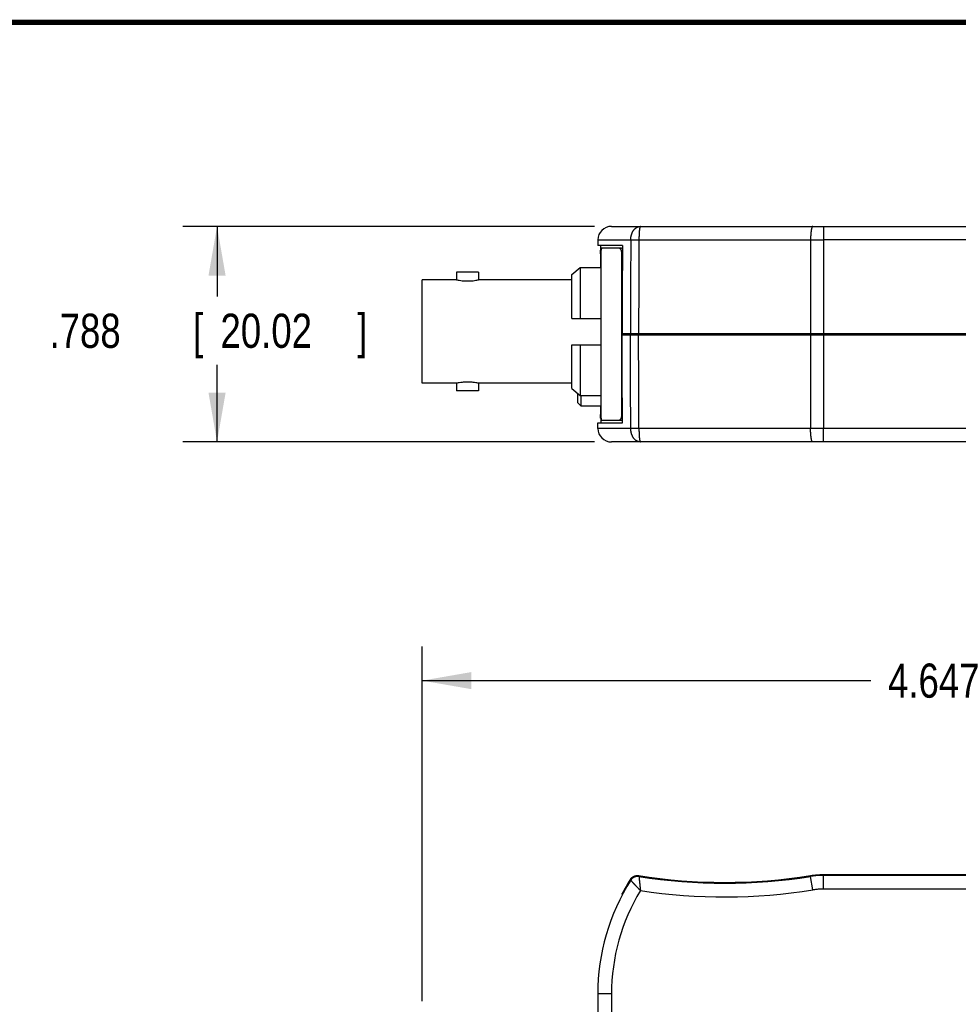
# Model space of a CAD drawing. Header units: inches. Extents: x 0.2 to 16.8, y 0.1 to 10.8.
# Tile 10 of 21: x 4.3 to 7.7, y 7.2 to 10.8. Entities that reach past the tile are written whole.
import ezdxf

# ---------------------------------------------------------------- set-up
doc = ezdxf.new("R2010")
doc.units = ezdxf.units.IN
doc.header["$LTSCALE"] = 0.935
doc.header["$MEASUREMENT"] = 0
doc.layers.get('0').update_dxf_attribs({"linetype": 'CONTINUOUS'})
doc.layers.add('DIMENSIONS', color=7, linetype='CONTINUOUS')
doc.styles.get("Standard").update_dxf_attribs({"font": 'txt', "width": 0.8})
doc.dimstyles.new('DIMSTYLE_2', dxfattribs={"dimtxt": 0.125, "dimasz": 0.18, "dimexe": 0.18, "dimexo": 0.0625, "dimgap": 0.09, "dimtad": 0, "dimtih": 1, "dimtoh": 1, "dimdec": 3, "dimzin": 4, "dimdsep": 46, "dimtxsty": 'STANDARD', "dimblk": '_FILLED', "dimblk1": '_FILLED', "dimblk2": '_FILLED', "dimcen": 0.09, "dimadec": 0, "dimazin": 0, "dimtp": 0.01, "dimtm": 0.01, "dimtfac": 1, "dimtdec": 3, "dimtofl": 0, "dimtmove": 0, "dimatfit": 3, "dimldrblk": '_FILLED', "dimfxl": 1, "dimtolj": 1, "dimtzin": 4, "dimarcsym": 0})

# ---------------------------------------------------------------- blocks, each defined once
blk = doc.blocks.new('_FILLED')
at = {"color": 0, "linetype": 'BYBLOCK'}
blk.add_solid([(0, 0), (-1, 0.174), (-1, -0.174)], dxfattribs=at)
blk = doc.blocks.new('*D16')
at = {"layer": 'DIMENSIONS', "color": 2, "linetype": 'CONTINUOUS'}
for p, q in [((5.7486, 7.1807), (5.7486, 8.4777)), ((10.396, 7.9132), (10.396, 8.4777)), ((5.7486, 8.3527), (7.3889, 8.3527)), ((10.396, 8.3527), (8.9389, 8.3527))]:
    blk.add_line(p, q, dxfattribs=at)
at = {"layer": 'DIMENSIONS', "color": 2, "linetype": 'CONTINUOUS', "xscale": 0.18, "yscale": 0.18, "zscale": 0.18, "rotation": 180}
blk.add_blockref('_FILLED', (5.7486, 8.3527), dxfattribs=at)
at = {"layer": 'DIMENSIONS', "color": 2, "linetype": 'CONTINUOUS', "xscale": 0.18, "yscale": 0.18, "zscale": 0.18}
blk.add_blockref('_FILLED', (10.396, 8.3527), dxfattribs=at)
at = {"layer": 'DIMENSIONS', "color": 2, "linetype": 'CONTINUOUS', "width": 0.8}
for s, p in [('[', (8.0764, 8.2902)), (']', (8.7764, 8.2902)), ('4.647', (7.4514, 8.2902)), ('118.04', (8.1764, 8.2902))]:
    blk.add_text(s, height=0.125, dxfattribs=at).set_placement(p)
blk = doc.blocks.new('*D19')
at = {"layer": 'DIMENSIONS', "color": 2, "linetype": 'CONTINUOUS'}
for p, q in [((6.3781, 10.0131), (4.8736, 10.0131)), ((4.9986, 10.0131), (4.9986, 9.7565)), ((4.9986, 9.2251), (4.9986, 9.5065)), ((6.3781, 9.2251), (4.8736, 9.2251))]:
    blk.add_line(p, q, dxfattribs=at)
at = {"layer": 'DIMENSIONS', "color": 2, "linetype": 'CONTINUOUS', "xscale": 0.18, "yscale": 0.18, "zscale": 0.18}
for p, rotation in [((4.9986, 10.0131), 90), ((4.9986, 9.2251), 270)]:
    blk.add_blockref('_FILLED', p, dxfattribs=dict(at, rotation=rotation))
at = {"layer": 'DIMENSIONS', "color": 2, "linetype": 'CONTINUOUS', "width": 0.8}
for s, p in [('.788', (4.3861, 9.569)), ('[', (4.9111, 9.569)), ('20.02', (5.0111, 9.569)), (']', (5.5111, 9.569))]:
    blk.add_text(s, height=0.125, dxfattribs=at).set_placement(p)

msp = doc.modelspace()

# ---------------------------------------------------------------- linework, layer by layer
at = {"color": 7, "linetype": 'CONTINUOUS'}
for p, q in [((6.4406, 10.0131), (10.396, 10.0131)), ((6.3906, 9.9635), (6.3904, 9.9431)), ((6.4805, 9.9431), (6.3904, 9.9431)), ((6.4012, 9.9221), (6.401, 9.9431)), ((6.4002, 9.9131), (6.4002, 9.8627)), ((6.4015, 9.9131), (6.4015, 9.3251)), ((6.4765, 9.9331), (6.4048, 9.9331)), ((6.4784, 9.3251), (6.4784, 9.9131)), ((6.296, 9.8372), (6.326, 9.8627)), ((6.326, 9.8627), (6.326, 9.6767)), ((6.326, 9.8627), (6.4015, 9.8627)), ((5.8745, 9.8453), (5.8745, 9.8177)), ((5.9545, 9.8453), (5.8745, 9.8453)), ((5.9545, 9.8453), (5.9545, 9.8177)), ((6.296, 9.6767), (6.296, 9.8372)), ((5.7486, 9.4398), (5.7486, 9.8177)), ((5.8745, 9.8177), (5.7486, 9.8177)), ((6.296, 9.8177), (5.9545, 9.8177)), ((6.296, 9.6767), (6.4015, 9.6767)), ((6.4793, 9.6221), (10.396, 9.6221)), ((6.4793, 9.6161), (10.396, 9.6161)), ((6.4872, 9.6161), (6.4872, 9.6221)), ((6.621, 9.6161), (6.621, 9.6221)), ((6.651, 9.6221), (6.651, 9.6161)), ((7.1936, 9.6221), (7.1936, 9.6161)), ((6.296, 9.4202), (6.296, 9.5807)), ((6.296, 9.5807), (6.4015, 9.5807)), ((6.326, 9.5807), (6.326, 9.3947)), ((5.8745, 9.4397), (5.7486, 9.4397)), ((5.8745, 9.4397), (5.8745, 9.4122)), ((5.9545, 9.4397), (5.9545, 9.4122)), ((6.296, 9.4397), (5.9545, 9.4397)), ((5.9545, 9.4122), (5.8745, 9.4122)), ((6.296, 9.4202), (6.326, 9.3947)), ((6.326, 9.3947), (6.4015, 9.3947)), ((6.4002, 9.3569), (6.4002, 9.3251)), ((6.3906, 9.2746), (6.3904, 9.2951)), ((6.3904, 9.2951), (6.4805, 9.2951)), ((6.4012, 9.3161), (6.401, 9.2951)), ((6.4048, 9.3051), (6.4765, 9.3051)), ((10.396, 9.2251), (6.4406, 9.2251)), ((7.2154, 7.6437), (10.0833, 7.6437)), ((10.0856, 7.6407), (7.2156, 7.6407)), ((6.3906, 7.2073), (6.3906, 3.5333))]:
    msp.add_line(p, q, dxfattribs=at)
at = {"color": 9, "linetype": 'CONTINUOUS'}
for p, q in [((7.2156, 10.0131), (7.2156, 9.9635)), ((6.3906, 9.9635), (6.5109, 9.9635)), ((6.541, 9.9635), (7.1684, 9.9635)), ((7.1684, 9.9635), (7.1681, 9.6221)), ((10.396, 9.9635), (7.2156, 9.9635)), ((6.4804, 9.9131), (6.4784, 9.9131)), ((7.1681, 9.6161), (7.1684, 9.2746)), ((6.4804, 9.3251), (6.4784, 9.3251)), ((6.5109, 9.2746), (6.3906, 9.2746)), ((7.1684, 9.2746), (6.541, 9.2746)), ((7.2156, 9.2251), (7.2156, 9.2746)), ((10.0531, 9.2746), (7.2156, 9.2746)), ((7.1681, 7.6399), (7.1684, 7.637)), ((7.1762, 7.5876), (7.1684, 7.637)), ((7.2156, 7.5907), (7.2156, 7.6407)), ((10.0856, 7.5907), (7.2156, 7.5907)), ((6.4406, 7.2073), (6.3906, 7.2073)), ((6.4406, 7.2073), (6.4406, 3.5333))]:
    msp.add_line(p, q, dxfattribs=at)
at = {"color": 6, "linetype": 'CONTINUOUS'}
for p, q in [((6.318, 9.3679), (6.318, 9.4015)), ((6.329, 9.3941), (6.329, 9.3569)), ((6.318, 9.3679), (6.329, 9.3569)), ((6.329, 9.3569), (6.4015, 9.3569))]:
    msp.add_line(p, q, dxfattribs=at)
at = {"color": 7, "linetype": 'CONTINUOUS', "const_width": 0.02}
msp.add_lwpolyline([(16.75, 10.7586), (0.25, 10.7586)], dxfattribs=at)
at = {"color": 7, "linetype": 'CONTINUOUS'}
for centre, radius, start, end in [((6.4406, 9.9631), 0.05, 90, 179.5), ((6.4406, 9.2751), 0.05, 180.5, 270), ((6.8536, 9.6116), 1.9966, 260.9509, 279.0633), ((6.8536, 9.6116), 1.9996, 261.0063, 279.0575), ((7.1688, 7.2073), 0.7784, 147.71, 180), ((7.1688, 7.2073), 0.7812, 147.5602, 151.9592)]:
    msp.add_arc(centre, radius, start, end, dxfattribs=at)
at = {"color": 9, "linetype": 'CONTINUOUS'}
for centre, radius, start, end in [((7.1688, 7.2073), 0.7282, 148.7401, 180), ((6.8536, 9.6116), 2.0496, 261.3781, 279.0575)]:
    msp.add_arc(centre, radius, start, end, dxfattribs=at)
for points, knots in [([(6.5109, 9.9635), (6.511, 9.9642), (6.511, 9.9655), (6.5111, 9.9675), (6.5112, 9.9695), (6.5114, 9.9715), (6.5117, 9.9735), (6.512, 9.9754), (6.5124, 9.9773), (6.5128, 9.9793), (6.5133, 9.9812), (6.5138, 9.983), (6.5144, 9.9849), (6.5151, 9.9867), (6.5158, 9.9885), (6.5165, 9.9902), (6.5173, 9.9919), (6.5182, 9.9935), (6.5191, 9.9951), (6.52, 9.9967), (6.521, 9.9982), (6.5221, 9.9996), (6.5232, 10.001), (6.5243, 10.0023), (6.5255, 10.0036), (6.5267, 10.0048), (6.5279, 10.0059), (6.5292, 10.0069), (6.5305, 10.0079), (6.5318, 10.0088), (6.5332, 10.0096), (6.5346, 10.0103), (6.536, 10.0109), (6.5374, 10.0115), (6.5389, 10.012), (6.5403, 10.0124), (6.5418, 10.0127), (6.5433, 10.0129), (6.5448, 10.013), (6.5458, 10.0131), (6.5463, 10.0131)], [0, 0, 0, 0, 0.029918, 0.059765, 0.089513, 0.119162, 0.148716, 0.178178, 0.207553, 0.236843, 0.266034, 0.295082, 0.323943, 0.352579, 0.380971, 0.409104, 0.436974, 0.46458, 0.491909, 0.518945, 0.545675, 0.572094, 0.598203, 0.623989, 0.649436, 0.674549, 0.699333, 0.723796, 0.74795, 0.771815, 0.795418, 0.818786, 0.841921, 0.864845, 0.887586, 0.91017, 0.932629, 0.954994, 0.977298, 1, 1, 1, 1]), ([(6.5463, 10.0131), (6.5463, 10.0131), (6.5461, 10.013), (6.5458, 10.0129), (6.5456, 10.0127), (6.5454, 10.0123), (6.5451, 10.0119), (6.5449, 10.0115), (6.5447, 10.0109), (6.5445, 10.0103), (6.5443, 10.0095), (6.5441, 10.0087), (6.5439, 10.0078), (6.5437, 10.0069), (6.5435, 10.0058), (6.5433, 10.0047), (6.5431, 10.0035), (6.5429, 10.0023), (6.5428, 10.001), (6.5426, 9.9996), (6.5425, 9.9982), (6.5423, 9.9967), (6.5422, 9.9951), (6.542, 9.9935), (6.5419, 9.9919), (6.5418, 9.9902), (6.5417, 9.9884), (6.5416, 9.9866), (6.5415, 9.9848), (6.5414, 9.983), (6.5413, 9.9811), (6.5413, 9.9792), (6.5412, 9.9773), (6.5411, 9.9754), (6.5411, 9.9734), (6.5411, 9.9715), (6.541, 9.9695), (6.541, 9.9675), (6.541, 9.9655), (6.541, 9.9642), (6.541, 9.9635)], [0, 0, 0, 0, 0.004479, 0.010127, 0.016641, 0.024317, 0.033331, 0.043783, 0.055725, 0.069187, 0.084179, 0.100702, 0.118732, 0.138241, 0.159194, 0.181549, 0.205258, 0.230271, 0.256541, 0.28402, 0.312654, 0.34239, 0.373177, 0.404967, 0.43771, 0.471358, 0.505866, 0.541185, 0.577263, 0.614007, 0.651286, 0.688958, 0.726887, 0.765029, 0.803408, 0.842056, 0.88101, 0.920301, 0.959959, 1, 1, 1, 1]), ([(7.1762, 10.0131), (7.1761, 10.0131), (7.1759, 10.013), (7.1756, 10.0129), (7.1752, 10.0127), (7.1749, 10.0123), (7.1746, 10.0119), (7.1742, 10.0115), (7.1739, 10.0109), (7.1736, 10.0102), (7.1733, 10.0095), (7.173, 10.0087), (7.1727, 10.0077), (7.1724, 10.0068), (7.1721, 10.0057), (7.1718, 10.0046), (7.1716, 10.0033), (7.1713, 10.0021), (7.1711, 10.0007), (7.1708, 9.9993), (7.1706, 9.9978), (7.1703, 9.9963), (7.1701, 9.9947), (7.1699, 9.993), (7.1697, 9.9913), (7.1696, 9.9895), (7.1694, 9.9877), (7.1692, 9.9858), (7.1691, 9.9839), (7.1689, 9.982), (7.1688, 9.98), (7.1687, 9.978), (7.1686, 9.976), (7.1685, 9.974), (7.1685, 9.9719), (7.1684, 9.9698), (7.1684, 9.9677), (7.1684, 9.9656), (7.1684, 9.9642), (7.1684, 9.9635)], [0, 0, 0, 0, 0.006538, 0.013512, 0.02128, 0.030103, 0.040151, 0.051533, 0.064316, 0.078538, 0.09422, 0.111365, 0.12997, 0.15002, 0.171496, 0.194372, 0.218618, 0.2442, 0.27108, 0.299216, 0.328565, 0.359079, 0.390707, 0.423398, 0.457097, 0.491748, 0.527291, 0.563665, 0.60081, 0.638661, 0.677153, 0.71622, 0.755793, 0.795806, 0.836188, 0.876869, 0.917779, 0.958846, 1, 1, 1, 1]), ([(6.5109, 9.9635), (6.5108, 9.926), (6.5105, 9.8505), (6.51, 9.7367), (6.5097, 9.6604), (6.5095, 9.6221)], [0, 0, 0, 0, 0.329762, 0.663114, 1, 1, 1, 1]), ([(6.5109, 9.9635), (6.5112, 9.9635), (6.5117, 9.9635), (6.5126, 9.9635), (6.5134, 9.9635), (6.5144, 9.9635), (6.5153, 9.9635), (6.5164, 9.9635), (6.5174, 9.9635), (6.5185, 9.9636), (6.5197, 9.9636), (6.5209, 9.9636), (6.5221, 9.9636), (6.5233, 9.9636), (6.5246, 9.9636), (6.5259, 9.9636), (6.5272, 9.9636), (6.5285, 9.9636), (6.5299, 9.9635), (6.5313, 9.9635), (6.5326, 9.9635), (6.534, 9.9635), (6.5354, 9.9635), (6.5368, 9.9635), (6.5382, 9.9635), (6.5396, 9.9635), (6.5405, 9.9635), (6.541, 9.9635)], [0, 0, 0, 0, 0.025757, 0.053266, 0.08249, 0.113364, 0.145822, 0.179791, 0.215197, 0.251965, 0.290017, 0.329273, 0.369647, 0.411054, 0.453403, 0.4966, 0.540552, 0.585161, 0.630331, 0.675964, 0.721962, 0.768226, 0.814654, 0.861147, 0.907603, 0.953921, 1, 1, 1, 1]), ([(6.541, 9.9635), (6.5408, 9.9256), (6.5405, 9.8498), (6.54, 9.7359), (6.5397, 9.66), (6.5396, 9.6221)], [0, 0, 0, 0, 0.333037, 0.666371, 1, 1, 1, 1]), ([(7.1684, 9.9635), (7.171, 9.9635), (7.1762, 9.9635), (7.184, 9.9635), (7.1919, 9.9635), (7.1998, 9.9635), (7.2077, 9.9635), (7.213, 9.9635), (7.2156, 9.9635)], [0, 0, 0, 0, 0.165608, 0.331791, 0.498434, 0.665426, 0.832655, 1, 1, 1, 1]), ([(7.2156, 9.9635), (7.2156, 9.9256), (7.2155, 9.8497), (7.2154, 9.7359), (7.2154, 9.66), (7.2154, 9.6221)], [0, 0, 0, 0, 0.333423, 0.666756, 1, 1, 1, 1]), ([(6.5109, 9.2746), (6.5108, 9.3125), (6.5105, 9.3883), (6.51, 9.5021), (6.5097, 9.5781), (6.5095, 9.6161)], [0, 0, 0, 0, 0.332719, 0.66605, 1, 1, 1, 1]), ([(6.541, 9.2746), (6.5408, 9.3125), (6.5405, 9.3884), (6.54, 9.5022), (6.5397, 9.5781), (6.5396, 9.6161)], [0, 0, 0, 0, 0.333037, 0.666371, 1, 1, 1, 1]), ([(7.2154, 9.6161), (7.2154, 9.5781), (7.2154, 9.5023), (7.2155, 9.3885), (7.2156, 9.3126), (7.2156, 9.2746)], [0, 0, 0, 0, 0.333244, 0.666577, 1, 1, 1, 1]), ([(6.541, 9.2746), (6.5405, 9.2746), (6.5396, 9.2746), (6.5381, 9.2746), (6.5366, 9.2746), (6.5352, 9.2746), (6.5337, 9.2746), (6.5323, 9.2746), (6.5309, 9.2746), (6.5294, 9.2746), (6.528, 9.2746), (6.5266, 9.2746), (6.5253, 9.2746), (6.5239, 9.2746), (6.5226, 9.2746), (6.5214, 9.2746), (6.5201, 9.2746), (6.5189, 9.2746), (6.5177, 9.2746), (6.5166, 9.2746), (6.5156, 9.2746), (6.5145, 9.2746), (6.5136, 9.2746), (6.5126, 9.2746), (6.5118, 9.2746), (6.5112, 9.2746), (6.5109, 9.2746)], [0, 0, 0, 0, 0.047996, 0.096246, 0.144637, 0.193054, 0.241385, 0.289514, 0.33733, 0.384719, 0.43157, 0.477773, 0.52322, 0.567802, 0.611416, 0.653959, 0.695331, 0.735434, 0.774174, 0.811461, 0.847205, 0.881324, 0.913737, 0.944368, 0.973145, 1, 1, 1, 1]), ([(6.5463, 9.2251), (6.5458, 9.2251), (6.5448, 9.2251), (6.5433, 9.2252), (6.5417, 9.2255), (6.5402, 9.2258), (6.5387, 9.2262), (6.5372, 9.2267), (6.5358, 9.2273), (6.5343, 9.228), (6.5329, 9.2287), (6.5315, 9.2296), (6.5301, 9.2305), (6.5288, 9.2315), (6.5275, 9.2326), (6.5262, 9.2338), (6.525, 9.235), (6.5238, 9.2364), (6.5227, 9.2377), (6.5216, 9.2392), (6.5205, 9.2407), (6.5195, 9.2422), (6.5186, 9.2439), (6.5177, 9.2455), (6.5169, 9.2473), (6.5161, 9.249), (6.5153, 9.2508), (6.5146, 9.2527), (6.514, 9.2545), (6.5134, 9.2565), (6.5129, 9.2584), (6.5125, 9.2604), (6.5121, 9.2624), (6.5117, 9.2644), (6.5115, 9.2664), (6.5112, 9.2685), (6.5111, 9.2705), (6.511, 9.2726), (6.511, 9.2739), (6.5109, 9.2746)], [0, 0, 0, 0, 0.022649, 0.045544, 0.06855, 0.091678, 0.114937, 0.138342, 0.161935, 0.185764, 0.209851, 0.234214, 0.258857, 0.283797, 0.30905, 0.334631, 0.360545, 0.386796, 0.413386, 0.440317, 0.467578, 0.495165, 0.523071, 0.551284, 0.579788, 0.608572, 0.63762, 0.666916, 0.696444, 0.726185, 0.756117, 0.786225, 0.816487, 0.846882, 0.87738, 0.907957, 0.938597, 0.969283, 1, 1, 1, 1]), ([(6.541, 9.2746), (6.541, 9.2739), (6.541, 9.2726), (6.541, 9.2705), (6.541, 9.2684), (6.5411, 9.2664), (6.5411, 9.2644), (6.5412, 9.2623), (6.5412, 9.2604), (6.5413, 9.2584), (6.5414, 9.2564), (6.5414, 9.2545), (6.5415, 9.2526), (6.5416, 9.2508), (6.5417, 9.249), (6.5418, 9.2472), (6.542, 9.2455), (6.5421, 9.2438), (6.5422, 9.2422), (6.5424, 9.2407), (6.5425, 9.2392), (6.5427, 9.2377), (6.5429, 9.2364), (6.543, 9.2351), (6.5432, 9.2338), (6.5434, 9.2327), (6.5436, 9.2316), (6.5438, 9.2306), (6.544, 9.2296), (6.5442, 9.2288), (6.5444, 9.228), (6.5447, 9.2273), (6.5449, 9.2267), (6.5451, 9.2262), (6.5454, 9.2258), (6.5456, 9.2255), (6.5458, 9.2252), (6.5461, 9.2251), (6.5463, 9.2251), (6.5463, 9.2251)], [0, 0, 0, 0, 0.040956, 0.081837, 0.122581, 0.163123, 0.2034, 0.243346, 0.282896, 0.321985, 0.360549, 0.398525, 0.435849, 0.472456, 0.508285, 0.543274, 0.577361, 0.610485, 0.642583, 0.673595, 0.703465, 0.732136, 0.759556, 0.785671, 0.81043, 0.833782, 0.855683, 0.876095, 0.894981, 0.912311, 0.928065, 0.942217, 0.954755, 0.965686, 0.975053, 0.982946, 0.989528, 0.995097, 1, 1, 1, 1]), ([(7.2156, 9.2746), (7.213, 9.2746), (7.2077, 9.2746), (7.1998, 9.2746), (7.1919, 9.2746), (7.184, 9.2746), (7.1762, 9.2746), (7.171, 9.2746), (7.1684, 9.2746)], [0, 0, 0, 0, 0.167345, 0.334574, 0.501566, 0.668209, 0.834392, 1, 1, 1, 1]), ([(7.1762, 9.2251), (7.1761, 9.2251), (7.1759, 9.2251), (7.1755, 9.2252), (7.1752, 9.2255), (7.1749, 9.2258), (7.1745, 9.2263), (7.1742, 9.2268), (7.1739, 9.2274), (7.1735, 9.2281), (7.1732, 9.2289), (7.1729, 9.2297), (7.1726, 9.2307), (7.1723, 9.2317), (7.172, 9.2328), (7.1717, 9.234), (7.1715, 9.2353), (7.1712, 9.2367), (7.1709, 9.2381), (7.1707, 9.2396), (7.1704, 9.2411), (7.1702, 9.2428), (7.17, 9.2444), (7.1698, 9.2462), (7.1696, 9.248), (7.1694, 9.2498), (7.1693, 9.2517), (7.1691, 9.2537), (7.169, 9.2556), (7.1689, 9.2577), (7.1687, 9.2597), (7.1686, 9.2618), (7.1686, 9.2639), (7.1685, 9.266), (7.1684, 9.2681), (7.1684, 9.2703), (7.1684, 9.2725), (7.1684, 9.2739), (7.1684, 9.2746)], [0, 0, 0, 0, 0.006723, 0.013917, 0.02197, 0.031154, 0.041647, 0.053562, 0.066964, 0.081893, 0.098366, 0.116384, 0.13594, 0.157018, 0.179593, 0.203636, 0.229114, 0.255986, 0.28421, 0.313739, 0.344525, 0.376513, 0.409649, 0.443874, 0.479127, 0.515345, 0.552464, 0.590417, 0.629134, 0.668546, 0.70858, 0.749164, 0.790224, 0.831684, 0.873468, 0.915501, 0.957704, 1, 1, 1, 1]), ([(6.541, 7.6366), (6.5405, 7.6367), (6.5396, 7.6368), (6.5381, 7.6369), (6.5366, 7.637), (6.5352, 7.637), (6.5337, 7.6369), (6.5323, 7.6367), (6.5309, 7.6365), (6.5294, 7.6362), (6.528, 7.6358), (6.5266, 7.6354), (6.5253, 7.6349), (6.5239, 7.6343), (6.5226, 7.6337), (6.5213, 7.633), (6.5201, 7.6322), (6.5189, 7.6314), (6.5177, 7.6305), (6.5166, 7.6296), (6.5155, 7.6286), (6.5145, 7.6276), (6.5135, 7.6265), (6.5126, 7.6254), (6.5117, 7.6242), (6.5112, 7.6234), (6.5109, 7.623)], [0, 0, 0, 0, 0.041666, 0.083333, 0.124999, 0.166666, 0.208332, 0.249999, 0.291666, 0.333332, 0.374999, 0.416666, 0.458333, 0.5, 0.541667, 0.583334, 0.625001, 0.666667, 0.708334, 0.750001, 0.791668, 0.833334, 0.875001, 0.916667, 0.958334, 1, 1, 1, 1]), ([(6.541, 7.6366), (6.5408, 7.637), (6.5405, 7.6377), (6.54, 7.6388), (6.5397, 7.6395), (6.5396, 7.6399)], [0, 0, 0, 0, 0.333097, 0.66643, 1, 1, 1, 1]), ([(6.541, 7.6366), (6.541, 7.6366), (6.541, 7.6365), (6.541, 7.6364), (6.541, 7.6361), (6.5411, 7.6358), (6.5411, 7.6354), (6.5412, 7.6349), (6.5412, 7.6343), (6.5413, 7.6336), (6.5414, 7.6329), (6.5414, 7.632), (6.5415, 7.6311), (6.5416, 7.6301), (6.5417, 7.629), (6.5419, 7.6279), (6.542, 7.6266), (6.5421, 7.6253), (6.5422, 7.6239), (6.5424, 7.6225), (6.5425, 7.6209), (6.5427, 7.6193), (6.5429, 7.6177), (6.5431, 7.616), (6.5432, 7.6142), (6.5434, 7.6124), (6.5436, 7.6105), (6.5438, 7.6085), (6.544, 7.6066), (6.5442, 7.6045), (6.5445, 7.6025), (6.5447, 7.6004), (6.5449, 7.5983), (6.5451, 7.5961), (6.5454, 7.594), (6.5456, 7.5918), (6.5458, 7.5896), (6.5461, 7.5874), (6.5463, 7.5859), (6.5463, 7.5851)], [0, 0, 0, 0, 0.001215, 0.004139, 0.008769, 0.015099, 0.023123, 0.032831, 0.044213, 0.057252, 0.071935, 0.088241, 0.106151, 0.125641, 0.146684, 0.169253, 0.193319, 0.218844, 0.245792, 0.274123, 0.303792, 0.334755, 0.366966, 0.400374, 0.434919, 0.470541, 0.507179, 0.544771, 0.583253, 0.622558, 0.662614, 0.703325, 0.744593, 0.786346, 0.828523, 0.871038, 0.913785, 0.956653, 1, 1, 1, 1]), ([(7.2156, 7.6407), (7.213, 7.6407), (7.2077, 7.6406), (7.1998, 7.6403), (7.1919, 7.6398), (7.184, 7.6391), (7.1762, 7.6381), (7.171, 7.6374), (7.1684, 7.637)], [0, 0, 0, 0, 0.166668, 0.333336, 0.5, 0.666663, 0.833329, 1, 1, 1, 1]), ([(7.2154, 7.6437), (7.2154, 7.6433), (7.2154, 7.6427), (7.2155, 7.6417), (7.2156, 7.641), (7.2156, 7.6407)], [0, 0, 0, 0, 0.333244, 0.666578, 1, 1, 1, 1]), ([(6.5109, 7.623), (6.5108, 7.6234), (6.5105, 7.6241), (6.51, 7.6252), (6.5097, 7.626), (6.5095, 7.6263)], [0, 0, 0, 0, 0.332787, 0.666119, 1, 1, 1, 1]), ([(6.5464, 7.5852), (6.5459, 7.5857), (6.5448, 7.5868), (6.5433, 7.5884), (6.5418, 7.59), (6.5402, 7.5916), (6.5387, 7.5932), (6.5372, 7.5947), (6.5358, 7.5963), (6.5343, 7.5978), (6.5329, 7.5993), (6.5315, 7.6008), (6.5301, 7.6023), (6.5288, 7.6037), (6.5275, 7.6051), (6.5262, 7.6064), (6.525, 7.6077), (6.5238, 7.609), (6.5227, 7.6102), (6.5216, 7.6114), (6.5206, 7.6125), (6.5196, 7.6136), (6.5186, 7.6146), (6.5177, 7.6156), (6.5169, 7.6165), (6.5161, 7.6174), (6.5154, 7.6182), (6.5147, 7.6189), (6.514, 7.6196), (6.5135, 7.6202), (6.513, 7.6208), (6.5125, 7.6213), (6.5121, 7.6217), (6.5118, 7.6221), (6.5115, 7.6224), (6.5113, 7.6226), (6.5111, 7.6228), (6.511, 7.6229), (6.511, 7.623), (6.5109, 7.623)], [0, 0, 0, 0, 0.043303, 0.086136, 0.128857, 0.171353, 0.213516, 0.255262, 0.296537, 0.33727, 0.377359, 0.416702, 0.455224, 0.492858, 0.529536, 0.565196, 0.599776, 0.633217, 0.665459, 0.696449, 0.726141, 0.754487, 0.781443, 0.806969, 0.831029, 0.853587, 0.874613, 0.894083, 0.911968, 0.928248, 0.942903, 0.955914, 0.967269, 0.976953, 0.984953, 0.991262, 0.995874, 0.998788, 1, 1, 1, 1]), ([(7.2156, 7.5907), (7.2134, 7.5907), (7.209, 7.5906), (7.2024, 7.5904), (7.1958, 7.5899), (7.1893, 7.5893), (7.1827, 7.5886), (7.1784, 7.5879), (7.1762, 7.5876)], [0, 0, 0, 0, 0.166766, 0.333416, 0.500003, 0.666589, 0.833235, 1, 1, 1, 1])]:
    msp.add_open_spline(points, degree=3, knots=knots, dxfattribs=at)
at = {"color": 7, "linetype": 'CONTINUOUS'}
for points in [[(6.4805, 9.9431), (6.4804, 9.9331), (6.4804, 9.9231), (6.4804, 9.9131)], [(6.4003, 9.9192), (6.4004, 9.9195), (6.4004, 9.9199), (6.4004, 9.9202)], [(6.4016, 9.9162), (6.4015, 9.9151), (6.4015, 9.9141), (6.4015, 9.9131)], [(6.5527, 9.6161), (6.5527, 9.6181), (6.5527, 9.6201), (6.5527, 9.6221)], [(6.4002, 9.322), (6.4002, 9.323), (6.4002, 9.324), (6.4002, 9.3251)], [(6.4805, 9.2951), (6.4804, 9.3051), (6.4804, 9.3151), (6.4804, 9.3251)], [(6.5381, 7.64), (6.5386, 7.64), (6.5391, 7.6399), (6.5396, 7.6399)], [(6.5095, 7.6263), (6.5098, 7.6267), (6.51, 7.6271), (6.5103, 7.6275)]]:
    msp.add_open_spline(points, degree=3, dxfattribs=at)
for points, knots in [([(6.4002, 9.9131), (6.4002, 9.9144), (6.4002, 9.9164), (6.4003, 9.9185), (6.4003, 9.9192)], [0, 0, 0, 0, 0.634115, 1, 1, 1, 1]), ([(6.4004, 9.9202), (6.4004, 9.9204), (6.4005, 9.9217), (6.4006, 9.9235), (6.4008, 9.9251), (6.4009, 9.9256)], [0, 0, 0, 0, 0.095876, 0.733759, 1, 1, 1, 1]), ([(6.4009, 9.9256), (6.4009, 9.9257), (6.401, 9.9262), (6.401, 9.9268), (6.4011, 9.9274), (6.4012, 9.9276)], [0, 0, 0, 0, 0.070754, 0.815591, 1, 1, 1, 1]), ([(6.4048, 9.9331), (6.4048, 9.9331), (6.4046, 9.933), (6.4045, 9.933), (6.4043, 9.9328), (6.4041, 9.9327), (6.404, 9.9325), (6.4037, 9.9321), (6.4035, 9.9315), (6.4032, 9.9307), (6.4029, 9.9296), (6.4027, 9.9285), (6.4024, 9.9272), (6.4022, 9.9257), (6.402, 9.9236), (6.4017, 9.9206), (6.4016, 9.918), (6.4016, 9.9164), (6.4016, 9.9162)], [0, 0, 0, 0, 0.009923, 0.020485, 0.03227, 0.045689, 0.061009, 0.078397, 0.119736, 0.170114, 0.229359, 0.297082, 0.372818, 0.45601, 0.545881, 0.74227, 0.954925, 1, 1, 1, 1]), ([(6.4784, 9.9131), (6.4784, 9.9144), (6.4783, 9.9169), (6.4778, 9.9207), (6.477, 9.9236), (6.4763, 9.9257), (6.4757, 9.9272), (6.475, 9.9285), (6.4743, 9.9297), (6.4735, 9.9307), (6.4727, 9.9315), (6.4719, 9.9322), (6.471, 9.9327), (6.4701, 9.933), (6.4695, 9.9331), (6.4692, 9.9331)], [0, 0, 0, 0, 0.165091, 0.325273, 0.475903, 0.546423, 0.613132, 0.675675, 0.733862, 0.787609, 0.836951, 0.882137, 0.923756, 0.962666, 1, 1, 1, 1]), ([(6.4804, 9.9309), (6.4803, 9.9311), (6.48, 9.9313), (6.4796, 9.9317), (6.4792, 9.9321), (6.4787, 9.9324), (6.4783, 9.9326), (6.4778, 9.9328), (6.4774, 9.933), (6.4769, 9.933), (6.4766, 9.9331), (6.4765, 9.9331)], [0, 0, 0, 0, 0.129443, 0.254967, 0.374548, 0.488856, 0.598297, 0.703489, 0.804981, 0.903552, 1, 1, 1, 1]), ([(6.4804, 9.9131), (6.4803, 9.8875), (6.4801, 9.8262), (6.4797, 9.7292), (6.4795, 9.6578), (6.4793, 9.6221)], [0, 0, 0, 0, 0.263817, 0.631524, 1, 1, 1, 1]), ([(5.8745, 9.8177), (5.8753, 9.8175), (5.8784, 9.8169), (5.8851, 9.8157), (5.8953, 9.8143), (5.9079, 9.8134), (5.9212, 9.8134), (5.9337, 9.8143), (5.944, 9.8157), (5.9506, 9.8169), (5.9537, 9.8175), (5.9545, 9.8177)], [0, 0, 0, 0, 0.030194, 0.117911, 0.252285, 0.414557, 0.585442, 0.747714, 0.882088, 0.969805, 1, 1, 1, 1]), ([(6.4804, 9.3251), (6.4803, 9.3507), (6.4801, 9.4119), (6.4797, 9.5089), (6.4795, 9.5803), (6.4793, 9.6161)], [0, 0, 0, 0, 0.263817, 0.631524, 1, 1, 1, 1]), ([(5.9545, 9.4397), (5.9537, 9.4399), (5.9506, 9.4405), (5.944, 9.4418), (5.9337, 9.4432), (5.9212, 9.4441), (5.9079, 9.4441), (5.8953, 9.4432), (5.8851, 9.4418), (5.8784, 9.4405), (5.8753, 9.4399), (5.8745, 9.4397)], [0, 0, 0, 0, 0.030195, 0.117912, 0.252286, 0.414558, 0.585443, 0.747715, 0.882089, 0.969806, 1, 1, 1, 1]), ([(6.4004, 9.3179), (6.4003, 9.319), (6.4003, 9.3204), (6.4002, 9.3217), (6.4002, 9.322)], [0, 0, 0, 0, 0.802486, 1, 1, 1, 1]), ([(6.4015, 9.3251), (6.4015, 9.3238), (6.4016, 9.3212), (6.4017, 9.3175), (6.402, 9.3146), (6.4022, 9.3124), (6.4024, 9.311), (6.4026, 9.31), (6.4027, 9.3096), (6.4027, 9.3096)], [0, 0, 0, 0, 0.250703, 0.49201, 0.714859, 0.81684, 0.911241, 0.997181, 1, 1, 1, 1]), ([(6.4692, 9.3051), (6.4695, 9.3051), (6.4701, 9.3051), (6.471, 9.3054), (6.4719, 9.3059), (6.4727, 9.3066), (6.4735, 9.3074), (6.4743, 9.3085), (6.475, 9.3096), (6.4757, 9.3109), (6.4763, 9.3124), (6.477, 9.3145), (6.4778, 9.3175), (6.4783, 9.3212), (6.4784, 9.3238), (6.4784, 9.3251)], [0, 0, 0, 0, 0.037334, 0.076244, 0.117863, 0.163049, 0.212391, 0.266138, 0.324325, 0.386868, 0.453577, 0.524097, 0.674727, 0.834909, 1, 1, 1, 1]), ([(6.4009, 9.3125), (6.4008, 9.313), (6.4006, 9.3146), (6.4005, 9.3164), (6.4004, 9.3178), (6.4004, 9.3179)], [0, 0, 0, 0, 0.266241, 0.904124, 1, 1, 1, 1]), ([(6.401, 9.3117), (6.401, 9.3119), (6.4009, 9.3122), (6.4009, 9.3125), (6.4009, 9.3125)], [0, 0, 0, 0, 0.82612, 1, 1, 1, 1]), ([(6.4012, 9.3106), (6.4011, 9.3107), (6.4011, 9.3111), (6.401, 9.3115), (6.401, 9.3117)], [0, 0, 0, 0, 0.310931, 1, 1, 1, 1]), ([(6.4027, 9.3096), (6.4027, 9.3092), (6.4029, 9.3085), (6.4032, 9.3075), (6.4035, 9.3066), (6.4037, 9.306), (6.404, 9.3057), (6.4041, 9.3055), (6.4043, 9.3053), (6.4045, 9.3052), (6.4046, 9.3051), (6.4048, 9.3051), (6.4048, 9.3051)], [0, 0, 0, 0, 0.22145, 0.422553, 0.593559, 0.733884, 0.792907, 0.844909, 0.890461, 0.930466, 0.966318, 1, 1, 1, 1]), ([(6.4765, 9.3051), (6.4766, 9.3051), (6.4769, 9.3051), (6.4774, 9.3052), (6.4778, 9.3053), (6.4783, 9.3055), (6.4787, 9.3057), (6.4792, 9.306), (6.4796, 9.3064), (6.48, 9.3068), (6.4803, 9.3071), (6.4804, 9.3072)], [0, 0, 0, 0, 0.096448, 0.195021, 0.296516, 0.401712, 0.511145, 0.625447, 0.745025, 0.870553, 1, 1, 1, 1]), ([(6.5112, 7.6287), (6.5115, 7.6291), (6.5121, 7.6298), (6.5131, 7.6309), (6.5141, 7.6319), (6.5152, 7.6329), (6.5163, 7.6338), (6.5175, 7.6347), (6.5187, 7.6355), (6.5199, 7.6363), (6.5212, 7.637), (6.5225, 7.6376), (6.5238, 7.6382), (6.5252, 7.6387), (6.5266, 7.6391), (6.528, 7.6395), (6.5294, 7.6397), (6.5309, 7.64), (6.5323, 7.6401), (6.5338, 7.6402), (6.5352, 7.6402), (6.5367, 7.6402), (6.5376, 7.6401), (6.5381, 7.64), (6.5381, 7.64)], [0, 0, 0, 0, 0.047567, 0.095132, 0.142726, 0.190293, 0.237857, 0.28545, 0.333015, 0.380579, 0.428172, 0.475736, 0.523301, 0.570894, 0.618458, 0.666024, 0.713617, 0.761181, 0.808747, 0.856341, 0.903907, 0.951473, 0.999068, 1, 1, 1, 1]), ([(7.1681, 7.6399), (7.1707, 7.6403), (7.1759, 7.6411), (7.1838, 7.642), (7.1916, 7.6428), (7.1995, 7.6433), (7.2074, 7.6436), (7.2127, 7.6437), (7.2154, 7.6437)], [0, 0, 0, 0, 0.166667, 0.333333, 0.5, 0.666667, 0.833333, 1, 1, 1, 1]), ([(6.5103, 7.6275), (6.5103, 7.6275), (6.5106, 7.6279), (6.5109, 7.6283), (6.5112, 7.6287)], [0, 0, 0, 0, 0.0192, 1, 1, 1, 1]), ([(6.4805, 7.5707), (6.4804, 7.5712), (6.4801, 7.572), (6.4797, 7.5733), (6.4795, 7.5741), (6.4793, 7.5745)], [0, 0, 0, 0, 0.332834, 0.666168, 1, 1, 1, 1])]:
    msp.add_open_spline(points, degree=3, knots=knots, dxfattribs=at)

# ---------------------------------------------------------------- dimensions: what is measured, and where the dimension line sits
at = {"layer": 'DIMENSIONS', "color": 2, "linetype": 'CONTINUOUS'}
for base, p1, p2, angle, picture, middle in [((4.9986, 10.0131), (6.3781, 9.2251), (6.3781, 10.0131), 90, '*D19', (4.9986, 9.6315)), ((5.7486, 8.3527), (10.396, 7.9132), (5.7486, 7.1807), 180, '*D16', (8.1639, 8.3527))]:
    dim = msp.add_linear_dim(base=base, p1=p1, p2=p2, angle=angle, dimstyle='DIMSTYLE_2', dxfattribs=at)
    dim.commit()
    dim.dimension.update_dxf_attribs({"geometry": picture, "text_midpoint": middle, "dimtype": 160})

doc.saveas('drawing.dxf')
